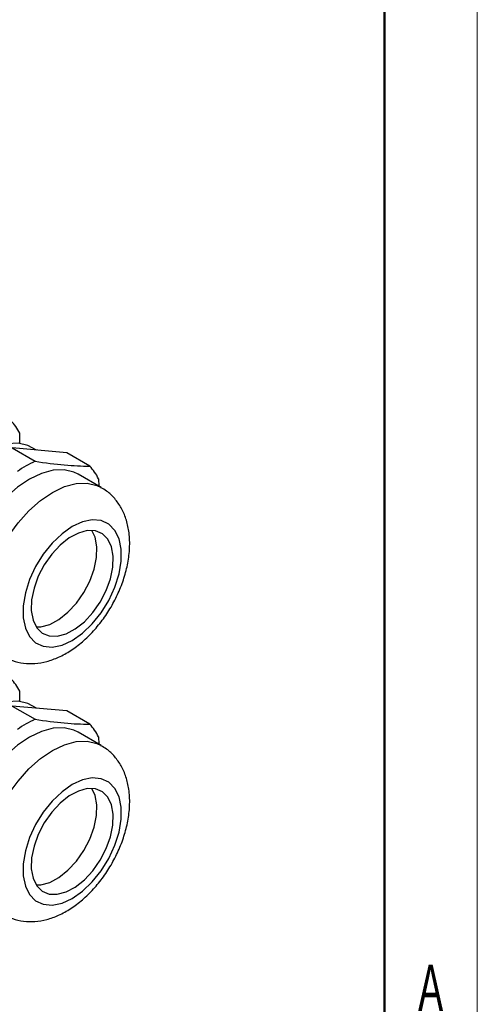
# Model space of a CAD drawing. Header units: millimetres. Extents: x 0 to 420, y 0 to 297.
# Tile 10 of 12: x 395 to 420, y 148 to 201. Entities that reach past the tile are written whole.
import ezdxf

# ---------------------------------------------------------------- set-up
doc = ezdxf.new("R2010")
doc.units = ezdxf.units.MM
doc.layers.add('ОСНОВНОЙ', color=7, linetype='Continuous', lineweight=25)
doc.styles.add('SLDTEXTSTYLE1', font='TXT', dxfattribs={"width": 0.605})

msp = doc.modelspace()

# ---------------------------------------------------------------- linework, layer by layer
at = {"color": 7, "linetype": 'Continuous', "lineweight": 18}
msp.add_line((420, 297), (420, 0), dxfattribs=at)
at = {"color": 7, "linetype": 'Continuous', "lineweight": 50}
msp.add_line((415, 5), (415, 292), dxfattribs=at)
at = {"color": 7, "linetype": 'Continuous', "lineweight": 25}
for p, q in [((395.374587, 177.856626), (395.374587, 178.408063)), ((394.96683, 177.613235), (396.204267, 176.898878)), ((397.903665, 177.350638), (394.96683, 177.613235)), ((396.286835, 177.495207), (396.05483, 177.62914)), ((399.141102, 176.63628), (397.903665, 177.350638)), ((399.767141, 175.486068), (398.529704, 176.200425)), ((399.617228, 175.958838), (399.64069, 175.559067)), ((395.374587, 163.975432), (395.374587, 164.526869)), ((394.96683, 163.732041), (396.204267, 163.017684)), ((397.903665, 163.469444), (394.96683, 163.732041)), ((396.286835, 163.614013), (396.05483, 163.747946)), ((399.141102, 162.755087), (397.903665, 163.469444)), ((399.767141, 161.604875), (398.529704, 162.319232)), ((399.617228, 162.077645), (399.64069, 161.677873))]:
    msp.add_line(p, q, dxfattribs=at)
at = {"color": 7, "linetype": 'Continuous', "lineweight": 25, "flags": 128}
for points in [[(396.05483, 177.62914), (395.816271, 177.743832), (395.286199, 177.86643), (394.699729, 177.843668), (394.07468, 177.676236), (393.430044, 177.369222), (392.785408, 176.931955), (392.160359, 176.377721), (391.573888, 175.723359), (391.043817, 174.988753), (390.586249, 174.196222), (390.215088, 173.369849), (389.941613, 172.53474), (389.774132, 171.716272), (389.717733, 170.939312), (389.774132, 170.227468), (389.941613, 169.602369), (390.215088, 169.083009), (390.586249, 168.685168), (390.601617, 168.673028)], [(398.529704, 176.200425), (398.291145, 176.315118), (397.761073, 176.437716), (397.174603, 176.414954), (396.549553, 176.247522), (395.904918, 175.940508), (395.260282, 175.503241), (394.635233, 174.949007), (394.048762, 174.294645), (393.51869, 173.560039), (393.061123, 172.767508), (392.689962, 171.941134), (392.416487, 171.106026), (392.249005, 170.287558), (392.192607, 169.510598), (392.249005, 168.798754), (392.416487, 168.173655), (392.689962, 167.654295), (393.061123, 167.256454), (393.280131, 167.106912)], [(395.906618, 167.47031), (396.232454, 167.140529), (396.644414, 166.950012), (397.124491, 166.907086), (397.651705, 167.013626), (398.203015, 167.264978), (398.754324, 167.650154), (399.281538, 168.152322), (399.761616, 168.749534), (400.173575, 169.415689), (400.499411, 170.121673), (400.724884, 170.836631), (400.840139, 171.529316), (400.840139, 172.169454), (400.724884, 172.729069), (400.499411, 173.183701), (400.173575, 173.513483), (399.761616, 173.704), (399.281538, 173.746926), (398.754324, 173.640385), (398.203015, 173.389034), (397.651705, 173.003857), (397.124491, 172.501689), (396.644414, 171.904477), (396.232454, 171.238322), (395.906618, 170.532338), (395.681145, 169.81738), (395.56589, 169.124695), (395.56589, 168.484557), (395.681145, 167.924943), (395.906618, 167.47031)], [(400.116678, 172.707585), (399.822846, 172.997704), (399.447788, 173.153903), (399.010312, 173.16835), (398.532355, 173.040319), (398.037883, 172.776232), (397.551691, 172.389331), (397.09816, 171.899015), (396.700031, 171.329873), (396.377268, 170.710443), (396.146055, 170.071785), (396.017986, 169.445926), (395.999485, 168.864247), (396.091477, 168.355917), (396.289351, 167.946426), (396.583183, 167.656307), (396.958241, 167.500108), (397.395717, 167.485662), (397.873675, 167.613692), (398.368146, 167.877779), (398.854338, 168.264681), (399.307869, 168.754996), (399.705998, 169.324139), (400.028762, 169.943569), (400.259974, 170.582226), (400.388043, 171.208086), (400.406544, 171.789765), (400.314552, 172.298094), (400.116678, 172.707585)], [(396.262487, 167.986225), (396.511834, 167.995917), (396.989791, 168.123947), (397.484263, 168.388034), (397.970454, 168.774936), (398.423985, 169.265251), (398.822115, 169.834394), (399.144878, 170.453824), (399.376091, 171.092481), (399.504159, 171.718341), (399.522661, 172.30002), (399.430669, 172.808349), (399.259659, 173.178042)], [(396.05483, 163.747946), (395.816271, 163.862638), (395.286199, 163.985237), (394.699729, 163.962474), (394.07468, 163.795042), (393.430044, 163.488029), (392.785408, 163.050761), (392.160359, 162.496527), (391.573888, 161.842165), (391.043817, 161.107559), (390.586249, 160.315029), (390.215088, 159.488655), (389.941613, 158.653546), (389.774132, 157.835078), (389.717733, 157.058118), (389.774132, 156.346274), (389.941613, 155.721176), (390.215088, 155.201816), (390.586249, 154.803974), (390.602604, 154.791064)], [(398.529704, 162.319232), (398.291145, 162.433924), (397.761073, 162.556522), (397.174603, 162.53376), (396.549553, 162.366328), (395.904918, 162.059314), (395.260282, 161.622047), (394.635233, 161.067813), (394.048762, 160.413451), (393.51869, 159.678845), (393.061123, 158.886314), (392.689962, 158.059941), (392.416487, 157.224832), (392.249005, 156.406364), (392.192607, 155.629404), (392.249005, 154.91756), (392.416487, 154.292461), (392.689962, 153.773101), (393.061123, 153.37526), (393.280131, 153.225719)], [(395.906618, 153.589116), (396.232454, 153.259335), (396.644414, 153.068818), (397.124491, 153.025892), (397.651705, 153.132433), (398.203015, 153.383784), (398.754324, 153.768961), (399.281538, 154.271128), (399.761616, 154.86834), (400.173575, 155.534496), (400.499411, 156.240479), (400.724884, 156.955437), (400.840139, 157.648122), (400.840139, 158.288261), (400.724884, 158.847875), (400.499411, 159.302508), (400.173575, 159.632289), (399.761616, 159.822806), (399.281538, 159.865732), (398.754324, 159.759191), (398.203015, 159.50784), (397.651705, 159.122663), (397.124491, 158.620495), (396.644414, 158.023283), (396.232454, 157.357128), (395.906618, 156.651144), (395.681145, 155.936186), (395.56589, 155.243502), (395.56589, 154.603363), (395.681145, 154.043749), (395.906618, 153.589116)], [(400.116678, 158.826392), (399.822846, 159.116511), (399.447788, 159.272709), (399.010312, 159.287156), (398.532355, 159.159126), (398.037883, 158.895038), (397.551691, 158.508137), (397.09816, 158.017821), (396.700031, 157.448679), (396.377268, 156.829249), (396.146055, 156.190591), (396.017986, 155.564732), (395.999485, 154.983053), (396.091477, 154.474723), (396.289351, 154.065232), (396.583183, 153.775113), (396.958241, 153.618914), (397.395717, 153.604468), (397.873675, 153.732498), (398.368146, 153.996585), (398.854338, 154.383487), (399.307869, 154.873802), (399.705998, 155.442945), (400.028762, 156.062375), (400.259974, 156.701033), (400.388043, 157.326892), (400.406544, 157.908571), (400.314552, 158.4169), (400.116678, 158.826392)], [(396.262487, 154.105031), (396.511834, 154.114723), (396.989791, 154.242753), (397.484263, 154.506841), (397.970454, 154.893742), (398.423985, 155.384057), (398.822115, 155.9532), (399.144878, 156.57263), (399.376091, 157.211288), (399.504159, 157.837147), (399.522661, 158.418826), (399.430669, 158.927156), (399.259659, 159.296848)]]:
    msp.add_lwpolyline(points, dxfattribs=at)
at = {"color": 8, "linetype": 'Continuous', "lineweight": 25, "flags": 128}
for points in [[(393.927399, 166.939938), (393.653923, 167.459298), (393.486442, 168.084397), (393.430044, 168.796241), (393.486442, 169.5732), (393.653923, 170.391669), (393.927399, 171.226777), (394.298559, 172.053151), (394.756127, 172.845682), (395.286199, 173.580288), (395.872669, 174.234649), (396.497718, 174.788884), (397.142354, 175.226151), (397.78699, 175.533165), (398.412039, 175.700597), (398.99851, 175.723359), (399.528582, 175.600761), (399.760159, 175.490078)], [(393.927399, 153.058744), (393.653923, 153.578104), (393.486442, 154.203203), (393.430044, 154.915047), (393.486442, 155.692007), (393.653923, 156.510475), (393.927399, 157.345583), (394.298559, 158.171957), (394.756127, 158.964488), (395.286199, 159.699094), (395.872669, 160.353456), (396.497718, 160.90769), (397.142354, 161.344957), (397.78699, 161.651971), (398.412039, 161.819403), (398.99851, 161.842165), (399.528582, 161.719567), (399.760159, 161.608884)]]:
    msp.add_lwpolyline(points, dxfattribs=at)
at = {"color": 7, "linetype": 'Continuous', "lineweight": 25}
for centre, radius, start, end in [((393.180684, 177.372162), 2.42617, 25.275392, 44.925951), ((398.53809, 171.756513), 5.64718, 114.4105647, 125.5840588), ((397.423325, 174.922938), 2.42617, 25.275392, 44.925951), ((393.180684, 163.490968), 2.42617, 25.275392, 44.925951), ((398.53809, 157.875319), 5.64718, 114.4105647, 125.5840588), ((397.423325, 161.041744), 2.42617, 25.275392, 44.925951)]:
    msp.add_arc(centre, radius, start, end, dxfattribs=at)
for points, knots in [([(396.204267, 176.898878), (396.747759, 176.821711), (397.844851, 176.665942), (398.706372, 176.646228), (399.141102, 176.63628)], [0, 0, 0, 0, 0.495393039, 1, 1, 1, 1]), ([(394.54963, 166.388542), (394.693027, 166.311728), (395.017093, 166.138135), (395.582985, 166.019839), (396.205037, 166.005009), (396.841196, 166.116019), (397.485941, 166.347915), (398.131832, 166.703677), (398.761696, 167.178221), (399.354145, 167.756941), (399.890171, 168.419138), (400.356174, 169.144914), (400.741566, 169.916659), (401.036512, 170.71801), (401.230996, 171.533838), (401.313533, 172.349583), (401.271987, 173.114088), (401.113095, 173.801011), (400.857404, 174.393399), (400.503401, 174.895577), (400.131014, 175.268469), (399.852006, 175.419865), (399.747389, 175.476633)], [0, 0, 0, 0, 0.036966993, 0.083542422, 0.130224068, 0.178322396, 0.228776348, 0.281768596, 0.336520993, 0.391768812, 0.446835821, 0.501723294, 0.556660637, 0.611904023, 0.667754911, 0.724534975, 0.782346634, 0.833159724, 0.881507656, 0.927818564, 0.972934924, 1, 1, 1, 1]), ([(396.204267, 163.017684), (396.747759, 162.940517), (397.844851, 162.784748), (398.706372, 162.765034), (399.141102, 162.755087)], [0, 0, 0, 0, 0.495393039, 1, 1, 1, 1]), ([(394.54963, 152.507349), (394.693027, 152.430535), (395.017093, 152.256941), (395.582985, 152.138645), (396.205037, 152.123815), (396.841196, 152.234825), (397.485941, 152.466721), (398.131832, 152.822484), (398.761696, 153.297028), (399.354145, 153.875748), (399.890171, 154.537944), (400.356174, 155.263721), (400.741566, 156.035465), (401.036512, 156.836816), (401.230996, 157.652644), (401.313533, 158.468389), (401.271987, 159.232894), (401.113095, 159.919817), (400.857404, 160.512206), (400.503401, 161.014383), (400.131014, 161.387275), (399.852006, 161.538671), (399.747389, 161.595439)], [0, 0, 0, 0, 0.036966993, 0.083542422, 0.130224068, 0.178322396, 0.228776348, 0.281768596, 0.336520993, 0.391768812, 0.446835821, 0.501723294, 0.556660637, 0.611904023, 0.667754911, 0.724534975, 0.782346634, 0.833159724, 0.881507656, 0.927818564, 0.972934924, 1, 1, 1, 1])]:
    msp.add_open_spline(points, degree=3, knots=knots, dxfattribs=at)
at = {"layer": 'ОСНОВНОЙ', "linetype": 'Continuous', "lineweight": 18}
for p, q in [((415, 292), (415, 5)), ((415.001, 148.5), (414.999, 148.5))]:
    msp.add_line(p, q, dxfattribs=at)

# ---------------------------------------------------------------- texts
at = {"layer": 'ОСНОВНОЙ', "insert": (417.486979, 149.823442), "char_height": 2.5, "attachment_point": 2, "style": 'SLDTEXTSTYLE1'}
msp.add_mtext('A', dxfattribs=at)

doc.saveas('drawing.dxf')
